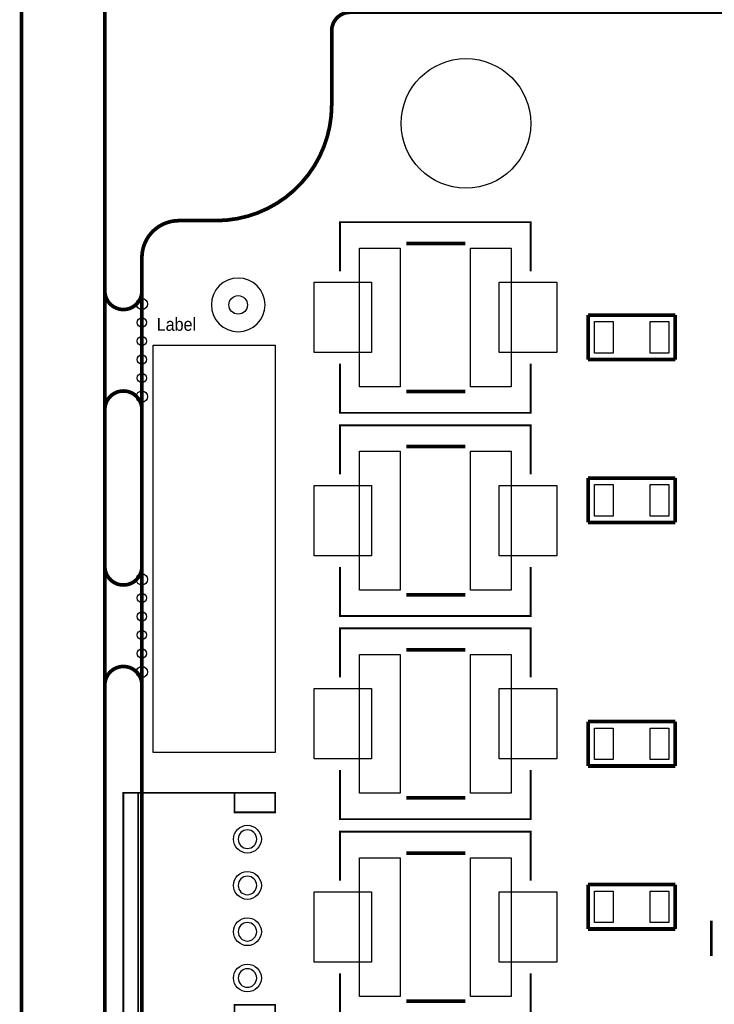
# Model space of a CAD drawing. Extents: x -7 to 124, y -15 to 152.
# Tile 2 of 5: x -7 to 31, y 21 to 75. Entities that reach past the tile are written whole.
import ezdxf

# ---------------------------------------------------------------- set-up
doc = ezdxf.new("R2010")
doc.units = 0
for name, color, linetype in [('BOARD', 6, 'CONTINUOUS'), ('PAD', 52, 'CONTINUOUS'), ('PSR', 160, 'CONTINUOUS'), ('SILK', 140, 'CONTINUOUS')]:
    doc.layers.add(name, color=color, linetype=linetype)

msp = doc.modelspace()

# ---------------------------------------------------------------- linework, layer by layer
at = {"layer": 'BOARD', "const_width": 0.2}
msp.add_lwpolyline([(-6.5, 150.0002), (-6.5, 2)], dxfattribs=at)
for points in [[(-4.5, 0), (-4, 0, 0.414214), (-2, 2), (-2, 129.0002)], [(10.2502, 70.0001), (10.2502, 74.0001, -0.414214), (11.2502, 75.0001), (85.25, 75.0001, -0.414214), (86.25, 74.0001), (86.25, 70.0001)], [(4, 63.7499, 0.414214), (10.2502, 70.0001)], [(4, 63.7499), (2, 63.7499, 0.414214), (0, 61.7499), (0, 2, 0.414214), (2, 0), (62.7502, 0, 0.414214), (63.7502, 1), (63.7502, 4.5001)], [(-2, 60.2499), (-2, 59.9499, 0.414214), (-1, 58.9499, 0.414214), (0, 59.9499), (0, 60.2499)], [(0, 53.2499), (0, 53.5499, 0.414214), (-1, 54.5499, 0.414214), (-2, 53.5499), (-2, 53.2499)], [(-2, 45.375), (-2, 45.075, 0.414214), (-1, 44.075, 0.414214), (0, 45.075), (0, 45.375)], [(0, 38.375), (0, 38.675, 0.414214), (-1, 39.675, 0.414214), (-2, 38.675), (-2, 38.375)]]:
    msp.add_lwpolyline(points, format="xyb", dxfattribs=at)
at = {"layer": 'BOARD'}
for points in [[(6.2, 30.3502, 1), (5.2, 30.3502, 1), (6.2, 30.3502)], [(6.2, 27.8502, 1), (5.2, 27.8502, 1), (6.2, 27.8502)], [(6.2, 25.3502, 1), (5.2, 25.3502, 1), (6.2, 25.3502)], [(6.2, 22.8502, 1), (5.2, 22.8502, 1), (6.2, 22.8502)]]:
    msp.add_lwpolyline(points, format="xyb", dxfattribs=at)
at = {"layer": 'PAD'}
for points in [[(11.75, 62.27), (13.95, 62.27), (13.95, 54.77), (11.75, 54.77)], [(17.75, 62.27), (19.95, 62.27), (19.95, 54.77), (17.75, 54.77)], [(12.4, 60.42), (12.4, 56.62), (9.3, 56.62), (9.3, 60.42)], [(22.4, 60.42), (22.4, 56.62), (19.3, 56.62), (19.3, 60.42)], [(24.45, 56.6), (24.45, 58.3), (25.45, 58.3), (25.45, 56.6)], [(27.45, 56.6), (27.45, 58.3), (28.45, 58.3), (28.45, 56.6)], [(11.75, 51.3), (13.95, 51.3), (13.95, 43.8), (11.75, 43.8)], [(17.75, 51.3), (19.95, 51.3), (19.95, 43.8), (17.75, 43.8)], [(12.4, 49.45), (12.4, 45.65), (9.3, 45.65), (9.3, 49.45)], [(22.4, 49.45), (22.4, 45.65), (19.3, 45.65), (19.3, 49.45)], [(24.45, 47.8), (24.45, 49.5), (25.45, 49.5), (25.45, 47.8)], [(27.45, 47.8), (27.45, 49.5), (28.45, 49.5), (28.45, 47.8)], [(11.75, 40.33), (13.95, 40.33), (13.95, 32.83), (11.75, 32.83)], [(17.75, 40.33), (19.95, 40.33), (19.95, 32.83), (17.75, 32.83)], [(12.4, 38.48), (12.4, 34.68), (9.3, 34.68), (9.3, 38.48)], [(22.4, 38.48), (22.4, 34.68), (19.3, 34.68), (19.3, 38.48)], [(24.45, 34.65), (24.45, 36.35), (25.45, 36.35), (25.45, 34.65)], [(27.45, 34.65), (27.45, 36.35), (28.45, 36.35), (28.45, 34.65)], [(11.75, 29.35), (13.95, 29.35), (13.95, 21.85), (11.75, 21.85)], [(17.75, 29.35), (19.95, 29.35), (19.95, 21.85), (17.75, 21.85)], [(12.4, 27.5), (12.4, 23.7), (9.3, 23.7), (9.3, 27.5)], [(22.4, 27.5), (22.4, 23.7), (19.3, 23.7), (19.3, 27.5)], [(24.45, 25.85), (24.45, 27.55), (25.45, 27.55), (25.45, 25.85)], [(27.45, 25.85), (27.45, 27.55), (28.45, 27.55), (28.45, 25.85)]]:
    msp.add_lwpolyline(points, close=True, dxfattribs=at)
for centre, radius in [((17.5, 69), 3.5), ((0, 59.2499), 0.3), ((5.2, 59.2), 0.5), ((0, 58.2499), 0.25), ((0, 57.2499), 0.25), ((0, 56.2499), 0.25), ((0, 55.2499), 0.25), ((0, 54.2499), 0.3), ((0, 44.375), 0.3), ((0, 43.375), 0.25), ((0, 42.375), 0.25), ((0, 41.375), 0.25), ((0, 40.375), 0.25), ((0, 39.375), 0.3), ((5.7, 30.3502), 0.75005), ((5.7, 27.8502), 0.75005), ((5.7, 25.3502), 0.75005), ((5.7, 22.8502), 0.75005)]:
    msp.add_circle(centre, radius, dxfattribs=at)
at = {"layer": 'PSR'}
msp.add_lwpolyline([(6.65, 59.2, 1), (3.75, 59.2, 1)], format="xyb", close=True, dxfattribs=at)
at = {"layer": 'SILK'}
for points, const_width in [([(10.7, 61.02), (10.7, 63.67), (21, 63.67), (21, 61.02)], 0.1), ([(17.471, 62.52), (14.2725, 62.52)], 0.2), ([(28.8, 58.65), (24.1, 58.65)], 0.2), ([(24.1, 58.65), (24.1, 56.25)], 0.2), ([(28.8, 56.25), (28.8, 58.65)], 0.2), ([(21, 56.02), (21, 53.37), (10.7, 53.37), (10.7, 56.02)], 0.1), ([(24.1, 56.25), (28.8, 56.25)], 0.2), ([(17.4596, 54.52), (14.2839, 54.52)], 0.2), ([(10.7, 50.05), (10.7, 52.7), (21, 52.7), (21, 50.05)], 0.1), ([(17.471, 51.55), (14.2725, 51.55)], 0.2), ([(28.8, 49.85), (24.1, 49.85)], 0.2), ([(24.1, 49.85), (24.1, 47.45)], 0.2), ([(28.8, 47.45), (28.8, 49.85)], 0.2), ([(24.1, 47.45), (28.8, 47.45)], 0.2), ([(21, 45.05), (21, 42.4), (10.7, 42.4), (10.7, 45.05)], 0.1), ([(17.4596, 43.55), (14.2839, 43.55)], 0.2), ([(10.7, 39.08), (10.7, 41.73), (21, 41.73), (21, 39.08)], 0.1), ([(17.471, 40.58), (14.2725, 40.58)], 0.2), ([(28.8, 36.7), (24.1, 36.7)], 0.2), ([(24.1, 36.7), (24.1, 34.3)], 0.2), ([(28.8, 34.3), (28.8, 36.7)], 0.2), ([(21, 34.08), (21, 31.43), (10.7, 31.43), (10.7, 34.08)], 0.1), ([(24.1, 34.3), (28.8, 34.3)], 0.2), ([(5, 32.8502), (5, 31.8002), (7.2, 31.8002), (7.2, 32.8502), (-1, 32.8502), (-1, 20.3502), (7.2, 20.3502), (7.2, 21.4002), (5, 21.4002), (5, 20.3502), (7.2, 20.3502)], 0.1), ([(-0.2, 20.3502), (-0.2, 32.8502)], 0.1), ([(17.4596, 32.58), (14.2839, 32.58)], 0.2), ([(10.7, 28.1), (10.7, 30.75), (21, 30.75), (21, 28.1)], 0.1), ([(17.471, 29.6), (14.2725, 29.6)], 0.2), ([(28.8, 27.9), (24.1, 27.9)], 0.2), ([(24.1, 27.9), (24.1, 25.5)], 0.2), ([(28.8, 25.5), (28.8, 27.9)], 0.2), ([(24.1, 25.5), (28.8, 25.5)], 0.2), ([(30.7501, 24.05), (30.7501, 25.95)], 0.1501), ([(21, 23.1), (21, 20.45), (10.7, 20.45), (10.7, 23.1)], 0.1), ([(17.4596, 21.6), (14.2839, 21.6)], 0.2)]:
    msp.add_lwpolyline(points, dxfattribs=dict(at, const_width=const_width))
msp.add_lwpolyline([(7.2018, 35.0248), (0.6, 35.0248), (0.6, 57.0248), (7.2018, 57.0248)], close=True, dxfattribs=at)

# ---------------------------------------------------------------- texts
at = {"layer": 'SILK', "width": 0.928571}
msp.add_text('Label', height=0.7, dxfattribs=at).set_placement((0.8, 57.8))

doc.saveas('drawing.dxf')
